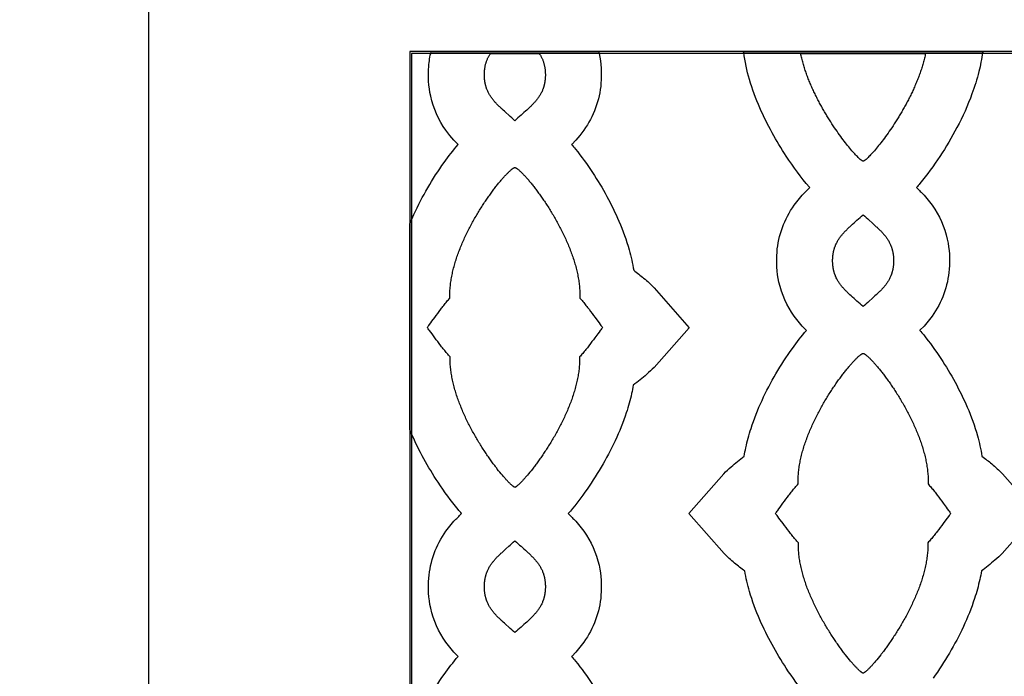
# Model space of a CAD drawing. Extents: x -522 to 490, y -765 to 755.
# Tile 6 of 10: x -327 to -24, y 187 to 389. Entities that reach past the tile are written whole.
import ezdxf

# ---------------------------------------------------------------- set-up
doc = ezdxf.new("R2010")
doc.units = 0
doc.layers.add('Nível_Padrão', color=1, linetype='CONTINUOUS')

msp = doc.modelspace()

# ---------------------------------------------------------------- linework, layer by layer
at = {"layer": 'Nível_Padrão'}
for points in [[(287.48, -415.45), (287.48, 415.45), (323.86, 451.83, 0.414214), (323.86, 468.09), (295.31, 496.64, 0.414214), (279.04, 496.64), (242.37, 459.97), (-242.37, 459.97), (-279.04, 496.64, 0.414214), (-295.31, 496.64), (-323.86, 468.09, 0.414214), (-323.86, 451.83), (-287.48, 415.45), (-287.48, -415.45)], [(-205.74, 171.35, -0.046542), (-196.39, 187.37, -0.021976), (-192.08, 192.93), (-192.11, 192.95), (-193.35, 194.25), (-194.63, 195.75), (-195.84, 197.33, -0.10174), (-200.53, 207.83, -0.073786), (-201.12, 217.06, -0.136917), (-195.84, 231.53), (-194.63, 233.12), (-193.35, 234.61, -0.018552), (-191.01, 236.98, -0.010911), (-192.11, 238.27, -0.026422), (-198.26, 246.65, -0.042848), (-206.41, 261.53, -0.005028), (-206.99, 262.88), (-206.99, 326.4, -0.010058), (-205.74, 329.24, -0.046542), (-196.39, 345.26, -0.021976), (-192.08, 350.82), (-192.11, 350.85), (-193.35, 352.15), (-194.63, 353.64), (-195.84, 355.22, -0.10174), (-200.53, 365.73, -0.073786), (-201.12, 374.96, -0.039965), (-200.4, 379.47), (-148.76, 379.47, -0.004939), (-148.63, 378.92, -0.073786), (-148.04, 369.69, -0.136917), (-153.32, 355.22), (-154.53, 353.64), (-155.81, 352.15), (-157.05, 350.85), (-157.08, 350.82, -0.010994), (-155.91, 349.41, -0.023432), (-150.64, 342.15, -0.044194), (-142.5, 327.16, -0.032601), (-139.35, 318.32, -0.029067), (-137.94, 312.04, -0.009086), (-134.89, 309.63, -0.028841), (-131.64, 306.62), (-120.87, 294.32), (-131.69, 282.07, -0.022597), (-133.94, 279.95, -0.016332), (-138.09, 276.62, -0.015153), (-138.61, 274, -0.024314), (-140.24, 268.1, -0.029795), (-143.68, 259.46, -0.044806), (-153.01, 243.57, -0.025143), (-158.15, 236.98, -0.018552), (-155.81, 234.61), (-154.53, 233.12), (-153.32, 231.53, -0.10174), (-148.63, 221.03, -0.073786), (-148.04, 211.8, -0.136917), (-153.32, 197.33), (-154.53, 195.75), (-155.81, 194.25), (-157.05, 192.95), (-157.08, 192.93, -0.010994), (-155.91, 191.52, -0.023432), (-150.64, 184.26, -0.044194)], [(-84.76, 180.93, -0.026422), (-90.91, 189.31, -0.042848), (-99.06, 204.2, -0.032174), (-102.26, 212.99, -0.029044), (-103.72, 219.29, -0.009153), (-106.84, 221.73, -0.028832), (-110.11, 224.73), (-120.94, 236.98), (-110.17, 249.28, -0.022613), (-107.94, 251.41, -0.016223), (-103.87, 254.71, -0.0151), (-103.38, 257.3, -0.024526), (-101.79, 263.22, -0.030257), (-98.39, 271.9, -0.046542), (-89.04, 287.92, -0.021976), (-84.73, 293.48), (-84.76, 293.51), (-86, 294.81), (-87.28, 296.3), (-88.49, 297.89, -0.10174), (-93.18, 308.39, -0.073786), (-93.77, 317.62, -0.136917), (-88.49, 332.09), (-87.28, 333.67), (-86, 335.17, -0.018043), (-83.67, 337.53), (-83.79, 337.68, -0.031343), (-90.91, 347.2, -0.042848), (-99.06, 362.09, -0.032174), (-102.26, 370.89, -0.038276), (-104.03, 379.22), (-104.32, 379.47), (-104.32, 379.47), (-30.05, 379.47), (-30.43, 379.22, -0.028316), (-31.54, 373.34, -0.027703), (-33.67, 366.41, -0.033313), (-38.3, 356.05, -0.050126), (-49.7, 338.83, -0.008414), (-50.79, 337.53, -0.018006), (-48.46, 335.17), (-47.18, 333.67), (-45.97, 332.09, -0.10174), (-41.28, 321.58, -0.073786), (-40.69, 312.36, -0.136917), (-45.97, 297.89), (-47.18, 296.3), (-48.46, 294.81), (-49.7, 293.51), (-49.73, 293.48, -0.010994), (-48.56, 292.07, -0.023432), (-43.29, 284.81, -0.044194), (-35.15, 269.82, -0.032601), (-32, 260.98, -0.029067), (-30.59, 254.71, -0.009086), (-27.54, 252.29, -0.028841), (-24.29, 249.28), (-13.52, 236.98), (-24.34, 224.73, -0.022597), (-26.59, 222.61, -0.016332), (-30.74, 219.29, -0.015153), (-31.26, 216.66, -0.024314), (-32.89, 210.76, -0.029795), (-36.33, 202.12, -0.044806), (-45.65, 186.23, -0.025143)]]:
    msp.add_lwpolyline(points, format="xyb", dxfattribs=at)
for points in [[(-206.99, -379.47), (206.99, -379.47), (206.99, 379.47), (-206.99, 379.47), (-206.99, -379.47)], [(-206.41, -378.9), (206.41, -378.9), (206.41, 378.9), (-206.41, 378.9), (-206.41, -378.9)], [(-182.1, 378.9), (-167.06, 378.9), (-166.95, 378.73), (-166.84, 378.55), (-166.73, 378.38), (-166.63, 378.21), (-166.53, 378.03), (-166.44, 377.85), (-166.35, 377.67), (-166.26, 377.49), (-166.17, 377.3), (-166.09, 377.12), (-166.01, 376.93), (-165.94, 376.74), (-165.87, 376.54), (-165.8, 376.35), (-165.73, 376.15), (-165.67, 375.95), (-165.62, 375.75), (-165.56, 375.54), (-165.51, 375.33), (-165.46, 375.12), (-165.42, 374.91), (-165.38, 374.69), (-165.34, 374.47), (-165.31, 374.24), (-165.28, 374.02), (-165.26, 373.78), (-165.24, 373.55), (-165.22, 373.31), (-165.2, 373.07), (-165.2, 372.83), (-165.19, 372.58), (-165.19, 372.33), (-165.19, 372.17), (-165.19, 372.01), (-165.19, 371.85), (-165.2, 371.7), (-165.21, 371.55), (-165.21, 371.4), (-165.22, 371.25), (-165.24, 371.1), (-165.25, 370.95), (-165.26, 370.81), (-165.28, 370.66), (-165.3, 370.52), (-165.31, 370.38), (-165.33, 370.24), (-165.36, 370.1), (-165.38, 369.96), (-165.4, 369.83), (-165.43, 369.69), (-165.45, 369.56), (-165.48, 369.43), (-165.51, 369.3), (-165.54, 369.17), (-165.58, 369.04), (-165.61, 368.91), (-165.64, 368.78), (-165.68, 368.66), (-165.72, 368.53), (-165.76, 368.41), (-165.8, 368.29), (-165.84, 368.16), (-165.88, 368.04), (-165.93, 367.92), (-166.02, 367.69), (-166.11, 367.45), (-166.21, 367.23), (-166.32, 367), (-166.43, 366.78), (-166.55, 366.56), (-166.67, 366.34), (-166.79, 366.13), (-166.92, 365.92), (-167.05, 365.71), (-167.19, 365.5), (-167.33, 365.3), (-167.48, 365.1), (-167.63, 364.9), (-167.78, 364.7), (-167.94, 364.5), (-168.1, 364.3), (-168.26, 364.11), (-168.43, 363.92), (-168.61, 363.73), (-168.78, 363.53), (-168.96, 363.34), (-169.14, 363.15), (-169.33, 362.97), (-169.52, 362.78), (-169.71, 362.59), (-169.9, 362.4), (-170.1, 362.21), (-170.3, 362.02), (-170.51, 361.83), (-170.92, 361.45), (-171.35, 361.06), (-171.79, 360.67), (-172.69, 359.87), (-173.15, 359.46), (-173.62, 359.04), (-174.1, 358.6), (-174.58, 358.16), (-175.06, 358.6), (-175.54, 359.04), (-176.01, 359.46), (-176.47, 359.87), (-177.37, 360.67), (-177.81, 361.06), (-178.24, 361.45), (-178.65, 361.83), (-178.86, 362.02), (-179.06, 362.21), (-179.25, 362.4), (-179.45, 362.59), (-179.64, 362.78), (-179.83, 362.97), (-180.02, 363.15), (-180.2, 363.34), (-180.38, 363.53), (-180.55, 363.73), (-180.73, 363.92), (-180.9, 364.11), (-181.06, 364.3), (-181.22, 364.5), (-181.38, 364.7), (-181.53, 364.9), (-181.68, 365.1), (-181.83, 365.3), (-181.97, 365.5), (-182.11, 365.71), (-182.24, 365.92), (-182.37, 366.13), (-182.49, 366.34), (-182.61, 366.56), (-182.73, 366.78), (-182.84, 367), (-182.94, 367.23), (-183.05, 367.45), (-183.14, 367.69), (-183.23, 367.92), (-183.28, 368.04), (-183.32, 368.16), (-183.36, 368.29), (-183.4, 368.41), (-183.44, 368.53), (-183.48, 368.66), (-183.52, 368.78), (-183.55, 368.91), (-183.58, 369.04), (-183.62, 369.17), (-183.65, 369.3), (-183.68, 369.43), (-183.7, 369.56), (-183.73, 369.69), (-183.76, 369.83), (-183.78, 369.96), (-183.8, 370.1), (-183.83, 370.24), (-183.85, 370.38), (-183.86, 370.52), (-183.88, 370.66), (-183.9, 370.81), (-183.91, 370.95), (-183.92, 371.1), (-183.94, 371.25), (-183.94, 371.4), (-183.95, 371.55), (-183.96, 371.7), (-183.97, 371.85), (-183.97, 372.01), (-183.97, 372.17), (-183.97, 372.33), (-183.97, 372.58), (-183.96, 372.83), (-183.95, 373.08), (-183.94, 373.32), (-183.92, 373.56), (-183.9, 373.8), (-183.88, 374.03), (-183.85, 374.26), (-183.81, 374.49), (-183.78, 374.71), (-183.74, 374.93), (-183.69, 375.14), (-183.65, 375.35), (-183.59, 375.56), (-183.54, 375.77), (-183.48, 375.97), (-183.42, 376.18), (-183.35, 376.37), (-183.29, 376.57), (-183.21, 376.76), (-183.14, 376.95), (-183.06, 377.14), (-182.98, 377.32), (-182.89, 377.51), (-182.81, 377.69), (-182.72, 377.87), (-182.62, 378.04), (-182.52, 378.22), (-182.42, 378.39), (-182.32, 378.56), (-182.21, 378.73), (-182.1, 378.9)], [(-86.48, 378.9), (-47.98, 378.9), (-48.06, 378.53), (-48.14, 378.15), (-48.22, 377.78), (-48.31, 377.41), (-48.41, 377.04), (-48.5, 376.67), (-48.61, 376.29), (-48.71, 375.92), (-48.82, 375.55), (-48.93, 375.18), (-49.04, 374.8), (-49.16, 374.43), (-49.28, 374.06), (-49.4, 373.69), (-49.53, 373.32), (-49.66, 372.95), (-49.79, 372.58), (-49.92, 372.21), (-50.06, 371.84), (-50.2, 371.47), (-50.34, 371.1), (-50.49, 370.74), (-50.63, 370.37), (-50.78, 370.01), (-50.94, 369.64), (-51.09, 369.28), (-51.25, 368.91), (-51.41, 368.55), (-51.57, 368.19), (-51.73, 367.83), (-51.9, 367.47), (-52.06, 367.12), (-52.23, 366.76), (-52.4, 366.41), (-52.57, 366.05), (-52.75, 365.7), (-52.92, 365.35), (-53.1, 365), (-53.28, 364.65), (-53.46, 364.31), (-53.64, 363.96), (-53.82, 363.62), (-54, 363.28), (-54.19, 362.94), (-54.37, 362.6), (-54.56, 362.26), (-54.75, 361.93), (-54.94, 361.6), (-55.13, 361.27), (-55.32, 360.94), (-55.51, 360.61), (-55.7, 360.29), (-55.89, 359.97), (-56.08, 359.65), (-56.27, 359.33), (-56.47, 359.02), (-56.66, 358.71), (-56.85, 358.4), (-57.24, 357.79), (-57.63, 357.18), (-58.02, 356.59), (-58.4, 356.01), (-58.79, 355.44), (-59.17, 354.89), (-59.56, 354.34), (-59.93, 353.81), (-60.31, 353.29), (-60.68, 352.79), (-61.05, 352.3), (-61.41, 351.82), (-61.77, 351.36), (-62.12, 350.91), (-62.46, 350.47), (-62.8, 350.06), (-63.13, 349.66), (-63.45, 349.27), (-63.77, 348.91), (-64.07, 348.56), (-64.37, 348.22), (-64.65, 347.91), (-64.93, 347.61), (-65.19, 347.34), (-65.44, 347.08), (-65.69, 346.84), (-65.91, 346.62), (-66.02, 346.52), (-66.13, 346.42), (-66.23, 346.33), (-66.33, 346.24), (-66.43, 346.16), (-66.52, 346.09), (-66.61, 346.02), (-66.69, 345.95), (-66.77, 345.89), (-66.85, 345.84), (-66.92, 345.79), (-66.99, 345.75), (-67.06, 345.71), (-67.12, 345.68), (-67.18, 345.66), (-67.23, 345.64), (-67.28, 345.66), (-67.34, 345.68), (-67.4, 345.71), (-67.47, 345.75), (-67.54, 345.79), (-67.61, 345.84), (-67.69, 345.89), (-67.77, 345.95), (-67.85, 346.02), (-67.94, 346.09), (-68.03, 346.16), (-68.13, 346.24), (-68.23, 346.33), (-68.33, 346.42), (-68.44, 346.52), (-68.55, 346.62), (-68.77, 346.84), (-69.01, 347.08), (-69.27, 347.34), (-69.53, 347.61), (-69.81, 347.91), (-70.09, 348.22), (-70.39, 348.56), (-70.69, 348.91), (-71.01, 349.27), (-71.33, 349.66), (-71.66, 350.06), (-72, 350.47), (-72.34, 350.91), (-72.69, 351.36), (-73.05, 351.82), (-73.41, 352.3), (-73.78, 352.79), (-74.15, 353.29), (-74.52, 353.81), (-74.9, 354.34), (-75.28, 354.89), (-75.67, 355.44), (-76.05, 356.01), (-76.44, 356.59), (-76.83, 357.18), (-77.22, 357.79), (-77.6, 358.4), (-77.8, 358.71), (-77.99, 359.02), (-78.18, 359.33), (-78.38, 359.65), (-78.57, 359.97), (-78.76, 360.29), (-78.95, 360.61), (-79.14, 360.94), (-79.33, 361.27), (-79.52, 361.6), (-79.71, 361.93), (-79.9, 362.26), (-80.09, 362.6), (-80.27, 362.94), (-80.46, 363.28), (-80.64, 363.62), (-80.82, 363.96), (-81, 364.31), (-81.18, 364.65), (-81.36, 365), (-81.54, 365.35), (-81.71, 365.7), (-81.89, 366.05), (-82.06, 366.41), (-82.23, 366.76), (-82.4, 367.12), (-82.56, 367.47), (-82.73, 367.83), (-82.89, 368.19), (-83.05, 368.55), (-83.21, 368.91), (-83.37, 369.28), (-83.52, 369.64), (-83.67, 370.01), (-83.82, 370.37), (-83.97, 370.74), (-84.12, 371.1), (-84.26, 371.47), (-84.4, 371.84), (-84.54, 372.21), (-84.67, 372.58), (-84.8, 372.95), (-84.93, 373.32), (-85.06, 373.69), (-85.18, 374.06), (-85.3, 374.43), (-85.42, 374.8), (-85.53, 375.18), (-85.64, 375.55), (-85.75, 375.92), (-85.85, 376.29), (-85.95, 376.67), (-86.05, 377.04), (-86.14, 377.41), (-86.23, 377.78), (-86.32, 378.15), (-86.4, 378.53), (-86.48, 378.9)], [(-174.58, 343.75), (-174.51, 343.72), (-174.43, 343.69), (-174.35, 343.65), (-174.26, 343.61), (-174.17, 343.55), (-174.08, 343.49), (-173.97, 343.43), (-173.87, 343.35), (-173.76, 343.27), (-173.64, 343.18), (-173.52, 343.08), (-173.4, 342.98), (-173.27, 342.87), (-173.14, 342.75), (-173, 342.63), (-172.86, 342.49), (-172.71, 342.36), (-172.56, 342.21), (-172.41, 342.06), (-172.26, 341.91), (-172.1, 341.74), (-171.93, 341.57), (-171.77, 341.4), (-171.6, 341.22), (-171.43, 341.03), (-171.25, 340.84), (-171.07, 340.64), (-170.89, 340.43), (-170.71, 340.22), (-170.52, 340.01), (-170.33, 339.79), (-170.14, 339.56), (-169.95, 339.33), (-169.75, 339.09), (-169.55, 338.85), (-169.35, 338.6), (-169.15, 338.34), (-168.94, 338.09), (-168.74, 337.82), (-168.53, 337.55), (-168.32, 337.28), (-168.11, 337), (-167.89, 336.72), (-167.68, 336.43), (-167.46, 336.14), (-167.25, 335.85), (-167.03, 335.55), (-166.81, 335.24), (-166.59, 334.93), (-166.37, 334.62), (-166.15, 334.3), (-165.93, 333.98), (-165.71, 333.66), (-165.48, 333.33), (-165.26, 332.99), (-165.04, 332.66), (-164.82, 332.32), (-164.59, 331.97), (-164.37, 331.63), (-164.15, 331.28), (-163.92, 330.92), (-163.7, 330.56), (-163.48, 330.2), (-163.26, 329.84), (-163.04, 329.47), (-162.82, 329.1), (-162.6, 328.73), (-162.38, 328.36), (-162.16, 327.98), (-161.95, 327.6), (-161.73, 327.22), (-161.52, 326.83), (-161.31, 326.44), (-161.1, 326.05), (-160.89, 325.66), (-160.68, 325.26), (-160.47, 324.87), (-160.27, 324.47), (-160.07, 324.06), (-159.87, 323.66), (-159.67, 323.26), (-159.48, 322.85), (-159.28, 322.44), (-159.09, 322.03), (-158.9, 321.62), (-158.72, 321.2), (-158.54, 320.79), (-158.36, 320.37), (-158.18, 319.96), (-158.01, 319.54), (-157.83, 319.12), (-157.67, 318.7), (-157.5, 318.27), (-157.34, 317.85), (-157.18, 317.43), (-157.03, 317), (-156.88, 316.58), (-156.73, 316.15), (-156.59, 315.73), (-156.45, 315.3), (-156.32, 314.87), (-156.19, 314.44), (-156.06, 314.02), (-155.94, 313.59), (-155.82, 313.16), (-155.71, 312.73), (-155.6, 312.3), (-155.49, 311.88), (-155.39, 311.45), (-155.3, 311.02), (-155.21, 310.59), (-155.13, 310.17), (-155.05, 309.74), (-154.97, 309.32), (-154.9, 308.89), (-154.84, 308.47), (-154.78, 308.04), (-154.73, 307.62), (-154.69, 307.2), (-154.65, 306.78), (-154.61, 306.36), (-154.58, 305.94), (-154.57, 305.73), (-154.56, 305.52), (-154.55, 305.31), (-154.54, 305.1), (-154.54, 304.9), (-154.54, 304.69), (-154.53, 304.48), (-154.53, 304.28), (-154.53, 304.07), (-154.53, 303.87), (-154.54, 303.66), (-154.54, 303.45), (-154.31, 303.2), (-154.08, 302.93), (-153.85, 302.66), (-153.61, 302.38), (-153.37, 302.1), (-153.13, 301.81), (-152.9, 301.51), (-152.66, 301.21), (-152.42, 300.91), (-152.18, 300.6), (-151.95, 300.3), (-151.71, 299.99), (-151.24, 299.36), (-150.78, 298.74), (-150.32, 298.12), (-149.88, 297.51), (-149.03, 296.35), (-148.63, 295.8), (-148.24, 295.29), (-148.06, 295.05), (-147.88, 294.81), (-147.7, 294.59), (-147.54, 294.37), (-147.71, 294.16), (-147.88, 293.94), (-148.06, 293.7), (-148.25, 293.46), (-148.64, 292.94), (-149.05, 292.4), (-149.91, 291.24), (-150.36, 290.63), (-150.82, 290.02), (-151.28, 289.4), (-151.76, 288.77), (-152, 288.46), (-152.24, 288.16), (-152.48, 287.85), (-152.72, 287.55), (-152.96, 287.25), (-153.2, 286.96), (-153.44, 286.67), (-153.68, 286.38), (-153.92, 286.11), (-154.15, 285.84), (-154.39, 285.57), (-154.62, 285.32), (-154.62, 285.11), (-154.62, 284.91), (-154.62, 284.7), (-154.62, 284.5), (-154.62, 284.29), (-154.62, 284.08), (-154.63, 283.88), (-154.64, 283.67), (-154.65, 283.46), (-154.66, 283.25), (-154.67, 283.04), (-154.68, 282.83), (-154.72, 282.42), (-154.75, 282), (-154.8, 281.58), (-154.85, 281.15), (-154.9, 280.73), (-154.96, 280.31), (-155.03, 279.88), (-155.1, 279.46), (-155.18, 279.03), (-155.26, 278.61), (-155.35, 278.18), (-155.44, 277.75), (-155.54, 277.33), (-155.64, 276.9), (-155.75, 276.47), (-155.86, 276.04), (-155.98, 275.62), (-156.1, 275.19), (-156.23, 274.76), (-156.36, 274.33), (-156.49, 273.91), (-156.63, 273.48), (-156.77, 273.05), (-156.92, 272.63), (-157.07, 272.2), (-157.22, 271.78), (-157.38, 271.35), (-157.54, 270.93), (-157.7, 270.51), (-157.87, 270.08), (-158.04, 269.66), (-158.21, 269.24), (-158.39, 268.83), (-158.57, 268.41), (-158.75, 267.99), (-158.94, 267.58), (-159.13, 267.17), (-159.32, 266.75), (-159.51, 266.35), (-159.7, 265.94), (-159.9, 265.53), (-160.1, 265.13), (-160.3, 264.72), (-160.51, 264.32), (-160.71, 263.92), (-160.92, 263.53), (-161.13, 263.13), (-161.34, 262.74), (-161.55, 262.35), (-161.77, 261.96), (-161.98, 261.58), (-162.2, 261.19), (-162.41, 260.81), (-162.63, 260.44), (-162.85, 260.06), (-163.07, 259.69), (-163.29, 259.32), (-163.51, 258.96), (-163.74, 258.59), (-163.96, 258.23), (-164.18, 257.88), (-164.4, 257.52), (-164.63, 257.17), (-164.85, 256.83), (-165.07, 256.48), (-165.3, 256.14), (-165.52, 255.81), (-165.74, 255.48), (-165.96, 255.15), (-166.18, 254.82), (-166.4, 254.5), (-166.62, 254.19), (-166.84, 253.87), (-167.06, 253.57), (-167.28, 253.26), (-167.5, 252.96), (-167.71, 252.67), (-167.92, 252.38), (-168.14, 252.09), (-168.35, 251.81), (-168.56, 251.53), (-168.76, 251.26), (-168.97, 250.99), (-169.17, 250.73), (-169.58, 250.22), (-169.97, 249.73), (-170.35, 249.26), (-170.73, 248.81), (-171.09, 248.38), (-171.26, 248.18), (-171.44, 247.98), (-171.61, 247.79), (-171.78, 247.6), (-171.94, 247.42), (-172.1, 247.25), (-172.26, 247.08), (-172.41, 246.92), (-172.56, 246.76), (-172.71, 246.61), (-172.85, 246.47), (-172.99, 246.33), (-173.12, 246.2), (-173.25, 246.08), (-173.38, 245.96), (-173.5, 245.85), (-173.62, 245.74), (-173.73, 245.65), (-173.84, 245.56), (-173.94, 245.48), (-174.04, 245.4), (-174.13, 245.33), (-174.22, 245.27), (-174.3, 245.22), (-174.38, 245.17), (-174.45, 245.14), (-174.52, 245.11), (-174.58, 245.08), (-174.64, 245.11), (-174.71, 245.14), (-174.78, 245.17), (-174.86, 245.22), (-174.94, 245.27), (-175.03, 245.33), (-175.12, 245.4), (-175.22, 245.48), (-175.32, 245.56), (-175.43, 245.65), (-175.54, 245.74), (-175.66, 245.85), (-175.78, 245.96), (-175.91, 246.08), (-176.04, 246.2), (-176.17, 246.33), (-176.31, 246.47), (-176.45, 246.61), (-176.6, 246.76), (-176.75, 246.92), (-176.9, 247.08), (-177.06, 247.25), (-177.22, 247.42), (-177.38, 247.6), (-177.55, 247.79), (-177.72, 247.98), (-177.89, 248.18), (-178.07, 248.38), (-178.43, 248.81), (-178.81, 249.26), (-179.19, 249.73), (-179.58, 250.22), (-179.99, 250.73), (-180.19, 250.99), (-180.4, 251.26), (-180.6, 251.53), (-180.81, 251.81), (-181.02, 252.09), (-181.24, 252.38), (-181.45, 252.67), (-181.66, 252.96), (-181.88, 253.26), (-182.1, 253.57), (-182.32, 253.87), (-182.53, 254.19), (-182.75, 254.5), (-182.98, 254.82), (-183.2, 255.15), (-183.42, 255.48), (-183.64, 255.81), (-183.86, 256.14), (-184.09, 256.48), (-184.31, 256.83), (-184.53, 257.17), (-184.76, 257.52), (-184.98, 257.88), (-185.2, 258.23), (-185.42, 258.59), (-185.65, 258.96), (-185.87, 259.32), (-186.09, 259.69), (-186.31, 260.06), (-186.53, 260.44), (-186.75, 260.81), (-186.96, 261.19), (-187.18, 261.58), (-187.39, 261.96), (-187.61, 262.35), (-187.82, 262.74), (-188.03, 263.13), (-188.24, 263.53), (-188.45, 263.92), (-188.65, 264.32), (-188.86, 264.72), (-189.06, 265.13), (-189.26, 265.53), (-189.46, 265.94), (-189.65, 266.35), (-189.84, 266.75), (-190.03, 267.17), (-190.22, 267.58), (-190.41, 267.99), (-190.59, 268.41), (-190.77, 268.83), (-190.95, 269.24), (-191.12, 269.66), (-191.29, 270.08), (-191.46, 270.51), (-191.62, 270.93), (-191.78, 271.35), (-191.94, 271.78), (-192.09, 272.2), (-192.24, 272.63), (-192.39, 273.05), (-192.53, 273.48), (-192.67, 273.91), (-192.8, 274.33), (-192.93, 274.76), (-193.06, 275.19), (-193.18, 275.62), (-193.3, 276.04), (-193.41, 276.47), (-193.52, 276.9), (-193.62, 277.33), (-193.72, 277.75), (-193.81, 278.18), (-193.9, 278.61), (-193.98, 279.03), (-194.06, 279.46), (-194.13, 279.88), (-194.2, 280.31), (-194.26, 280.73), (-194.31, 281.15), (-194.36, 281.58), (-194.41, 282), (-194.44, 282.42), (-194.48, 282.83), (-194.49, 283.04), (-194.5, 283.25), (-194.51, 283.46), (-194.52, 283.67), (-194.53, 283.88), (-194.53, 284.08), (-194.54, 284.29), (-194.54, 284.5), (-194.54, 284.7), (-194.54, 284.91), (-194.54, 285.11), (-194.54, 285.32), (-194.77, 285.57), (-195.01, 285.84), (-195.24, 286.11), (-195.48, 286.38), (-195.72, 286.67), (-195.96, 286.96), (-196.2, 287.25), (-196.44, 287.55), (-196.68, 287.85), (-196.92, 288.16), (-197.16, 288.46), (-197.4, 288.77), (-197.88, 289.4), (-198.34, 290.02), (-198.8, 290.63), (-199.25, 291.24), (-200.11, 292.4), (-200.52, 292.94), (-200.91, 293.46), (-201.1, 293.7), (-201.28, 293.94), (-201.45, 294.16), (-201.62, 294.37), (-201.45, 294.59), (-201.28, 294.81), (-201.1, 295.05), (-200.92, 295.29), (-200.53, 295.8), (-200.13, 296.35), (-199.28, 297.51), (-198.84, 298.12), (-198.38, 298.74), (-197.92, 299.36), (-197.45, 299.99), (-197.21, 300.3), (-196.98, 300.6), (-196.74, 300.91), (-196.5, 301.21), (-196.26, 301.51), (-196.02, 301.81), (-195.79, 302.1), (-195.55, 302.38), (-195.31, 302.66), (-195.08, 302.93), (-194.85, 303.2), (-194.61, 303.45), (-194.62, 303.66), (-194.62, 303.87), (-194.63, 304.07), (-194.63, 304.28), (-194.63, 304.48), (-194.62, 304.69), (-194.62, 304.9), (-194.61, 305.1), (-194.61, 305.31), (-194.6, 305.52), (-194.59, 305.73), (-194.58, 305.94), (-194.55, 306.36), (-194.51, 306.78), (-194.47, 307.2), (-194.43, 307.62), (-194.38, 308.04), (-194.32, 308.47), (-194.26, 308.89), (-194.19, 309.32), (-194.11, 309.74), (-194.03, 310.17), (-193.95, 310.59), (-193.86, 311.02), (-193.77, 311.45), (-193.67, 311.88), (-193.56, 312.3), (-193.45, 312.73), (-193.34, 313.16), (-193.22, 313.59), (-193.1, 314.02), (-192.97, 314.44), (-192.84, 314.87), (-192.71, 315.3), (-192.57, 315.73), (-192.43, 316.15), (-192.28, 316.58), (-192.13, 317), (-191.98, 317.43), (-191.82, 317.85), (-191.66, 318.27), (-191.49, 318.7), (-191.33, 319.12), (-191.15, 319.54), (-190.98, 319.96), (-190.8, 320.37), (-190.62, 320.79), (-190.44, 321.2), (-190.26, 321.62), (-190.07, 322.03), (-189.88, 322.44), (-189.68, 322.85), (-189.49, 323.26), (-189.29, 323.66), (-189.09, 324.06), (-188.89, 324.47), (-188.69, 324.87), (-188.48, 325.26), (-188.27, 325.66), (-188.06, 326.05), (-187.85, 326.44), (-187.64, 326.83), (-187.43, 327.22), (-187.21, 327.6), (-187, 327.98), (-186.78, 328.36), (-186.56, 328.73), (-186.34, 329.1), (-186.12, 329.47), (-185.9, 329.84), (-185.68, 330.2), (-185.46, 330.56), (-185.24, 330.92), (-185.01, 331.28), (-184.79, 331.63), (-184.57, 331.97), (-184.34, 332.32), (-184.12, 332.66), (-183.9, 332.99), (-183.68, 333.33), (-183.45, 333.66), (-183.23, 333.98), (-183.01, 334.3), (-182.79, 334.62), (-182.57, 334.93), (-182.35, 335.24), (-182.13, 335.55), (-181.91, 335.85), (-181.7, 336.14), (-181.48, 336.43), (-181.27, 336.72), (-181.05, 337), (-180.84, 337.28), (-180.63, 337.55), (-180.42, 337.82), (-180.22, 338.09), (-180.01, 338.34), (-179.81, 338.6), (-179.61, 338.85), (-179.41, 339.09), (-179.21, 339.33), (-179.02, 339.56), (-178.83, 339.79), (-178.64, 340.01), (-178.45, 340.22), (-178.27, 340.43), (-178.09, 340.64), (-177.91, 340.84), (-177.73, 341.03), (-177.56, 341.22), (-177.39, 341.4), (-177.22, 341.57), (-177.06, 341.74), (-176.9, 341.91), (-176.75, 342.06), (-176.59, 342.21), (-176.45, 342.36), (-176.3, 342.49), (-176.16, 342.63), (-176.02, 342.75), (-175.89, 342.87), (-175.76, 342.98), (-175.64, 343.08), (-175.52, 343.18), (-175.4, 343.27), (-175.29, 343.35), (-175.19, 343.43), (-175.08, 343.49), (-174.99, 343.55), (-174.9, 343.61), (-174.81, 343.65), (-174.73, 343.69), (-174.65, 343.72), (-174.58, 343.75)], [(-76.62, 314.99), (-76.62, 315.15), (-76.62, 315.3), (-76.62, 315.46), (-76.61, 315.61), (-76.6, 315.76), (-76.59, 315.91), (-76.58, 316.06), (-76.57, 316.21), (-76.56, 316.36), (-76.55, 316.5), (-76.53, 316.65), (-76.51, 316.79), (-76.5, 316.93), (-76.48, 317.07), (-76.45, 317.21), (-76.43, 317.35), (-76.41, 317.48), (-76.38, 317.62), (-76.35, 317.75), (-76.33, 317.88), (-76.3, 318.02), (-76.27, 318.15), (-76.23, 318.28), (-76.2, 318.4), (-76.16, 318.53), (-76.13, 318.66), (-76.09, 318.78), (-76.05, 318.9), (-76.01, 319.03), (-75.97, 319.15), (-75.93, 319.27), (-75.88, 319.39), (-75.79, 319.62), (-75.7, 319.86), (-75.59, 320.09), (-75.49, 320.31), (-75.38, 320.53), (-75.26, 320.75), (-75.14, 320.97), (-75.02, 321.18), (-74.89, 321.4), (-74.76, 321.6), (-74.62, 321.81), (-74.48, 322.01), (-74.33, 322.22), (-74.18, 322.42), (-74.03, 322.62), (-73.87, 322.81), (-73.71, 323.01), (-73.54, 323.2), (-73.38, 323.39), (-73.2, 323.59), (-73.03, 323.78), (-72.85, 323.97), (-72.67, 324.16), (-72.48, 324.35), (-72.29, 324.54), (-72.1, 324.73), (-71.9, 324.91), (-71.71, 325.1), (-71.51, 325.29), (-71.3, 325.48), (-70.89, 325.86), (-70.46, 326.25), (-70.02, 326.64), (-69.12, 327.44), (-68.66, 327.85), (-68.19, 328.28), (-67.71, 328.71), (-67.23, 329.15), (-66.75, 328.71), (-66.27, 328.28), (-65.8, 327.85), (-65.34, 327.44), (-64.44, 326.64), (-64, 326.25), (-63.57, 325.86), (-63.16, 325.48), (-62.95, 325.29), (-62.75, 325.1), (-62.55, 324.91), (-62.36, 324.73), (-62.17, 324.54), (-61.98, 324.35), (-61.79, 324.16), (-61.61, 323.97), (-61.43, 323.78), (-61.26, 323.59), (-61.08, 323.39), (-60.91, 323.2), (-60.75, 323.01), (-60.59, 322.81), (-60.43, 322.62), (-60.28, 322.42), (-60.13, 322.22), (-59.98, 322.01), (-59.84, 321.81), (-59.7, 321.6), (-59.57, 321.4), (-59.44, 321.18), (-59.32, 320.97), (-59.2, 320.75), (-59.08, 320.53), (-58.97, 320.31), (-58.86, 320.09), (-58.76, 319.86), (-58.67, 319.62), (-58.58, 319.39), (-58.53, 319.27), (-58.49, 319.15), (-58.45, 319.03), (-58.41, 318.9), (-58.37, 318.78), (-58.33, 318.66), (-58.29, 318.53), (-58.26, 318.4), (-58.23, 318.28), (-58.19, 318.15), (-58.16, 318.02), (-58.13, 317.88), (-58.1, 317.75), (-58.08, 317.62), (-58.05, 317.48), (-58.03, 317.35), (-58.01, 317.21), (-57.98, 317.07), (-57.96, 316.93), (-57.95, 316.79), (-57.93, 316.65), (-57.91, 316.5), (-57.9, 316.36), (-57.89, 316.21), (-57.87, 316.06), (-57.86, 315.91), (-57.86, 315.76), (-57.85, 315.61), (-57.84, 315.46), (-57.84, 315.3), (-57.84, 315.15), (-57.84, 314.99), (-57.84, 314.83), (-57.84, 314.67), (-57.84, 314.52), (-57.85, 314.36), (-57.86, 314.21), (-57.86, 314.06), (-57.87, 313.91), (-57.89, 313.76), (-57.9, 313.61), (-57.91, 313.47), (-57.93, 313.33), (-57.95, 313.18), (-57.96, 313.04), (-57.98, 312.9), (-58.01, 312.76), (-58.03, 312.63), (-58.05, 312.49), (-58.08, 312.35), (-58.1, 312.22), (-58.13, 312.09), (-58.16, 311.96), (-58.19, 311.83), (-58.23, 311.7), (-58.26, 311.57), (-58.29, 311.44), (-58.33, 311.32), (-58.37, 311.19), (-58.41, 311.07), (-58.45, 310.95), (-58.49, 310.83), (-58.53, 310.7), (-58.58, 310.59), (-58.67, 310.35), (-58.76, 310.12), (-58.86, 309.89), (-58.97, 309.66), (-59.08, 309.44), (-59.2, 309.22), (-59.32, 309), (-59.44, 308.79), (-59.57, 308.58), (-59.7, 308.37), (-59.84, 308.16), (-59.98, 307.96), (-60.13, 307.76), (-60.28, 307.56), (-60.43, 307.36), (-60.59, 307.16), (-60.75, 306.97), (-60.91, 306.77), (-61.08, 306.58), (-61.26, 306.39), (-61.43, 306.2), (-61.61, 306.01), (-61.79, 305.82), (-61.98, 305.63), (-62.17, 305.44), (-62.36, 305.25), (-62.55, 305.06), (-62.75, 304.87), (-62.95, 304.68), (-63.16, 304.49), (-63.57, 304.11), (-64, 303.72), (-64.44, 303.33), (-65.34, 302.53), (-65.8, 302.12), (-66.27, 301.7), (-66.75, 301.27), (-67.23, 300.82), (-67.71, 301.27), (-68.19, 301.7), (-68.66, 302.12), (-69.12, 302.53), (-70.02, 303.33), (-70.46, 303.72), (-70.89, 304.11), (-71.3, 304.49), (-71.51, 304.68), (-71.71, 304.87), (-71.9, 305.06), (-72.1, 305.25), (-72.29, 305.44), (-72.48, 305.63), (-72.67, 305.82), (-72.85, 306.01), (-73.03, 306.2), (-73.2, 306.39), (-73.38, 306.58), (-73.54, 306.77), (-73.71, 306.97), (-73.87, 307.16), (-74.03, 307.36), (-74.18, 307.56), (-74.33, 307.76), (-74.48, 307.96), (-74.62, 308.16), (-74.76, 308.37), (-74.89, 308.58), (-75.02, 308.79), (-75.14, 309), (-75.26, 309.22), (-75.38, 309.44), (-75.49, 309.66), (-75.59, 309.89), (-75.7, 310.12), (-75.79, 310.35), (-75.88, 310.59), (-75.93, 310.7), (-75.97, 310.83), (-76.01, 310.95), (-76.05, 311.07), (-76.09, 311.19), (-76.13, 311.32), (-76.16, 311.44), (-76.2, 311.57), (-76.23, 311.7), (-76.27, 311.83), (-76.3, 311.96), (-76.33, 312.09), (-76.35, 312.22), (-76.38, 312.35), (-76.41, 312.49), (-76.43, 312.63), (-76.45, 312.76), (-76.48, 312.9), (-76.5, 313.04), (-76.51, 313.18), (-76.53, 313.33), (-76.55, 313.47), (-76.56, 313.61), (-76.57, 313.76), (-76.58, 313.91), (-76.59, 314.06), (-76.6, 314.21), (-76.61, 314.36), (-76.62, 314.52), (-76.62, 314.67), (-76.62, 314.83), (-76.62, 314.99)], [(-67.23, 286.41), (-67.16, 286.39), (-67.08, 286.35), (-67, 286.32), (-66.91, 286.27), (-66.82, 286.22), (-66.73, 286.16), (-66.62, 286.09), (-66.52, 286.01), (-66.41, 285.93), (-66.29, 285.84), (-66.17, 285.74), (-66.05, 285.64), (-65.92, 285.53), (-65.79, 285.41), (-65.65, 285.29), (-65.51, 285.16), (-65.36, 285.02), (-65.21, 284.88), (-65.06, 284.72), (-64.91, 284.57), (-64.75, 284.41), (-64.58, 284.24), (-64.42, 284.06), (-64.25, 283.88), (-64.08, 283.69), (-63.9, 283.5), (-63.72, 283.3), (-63.54, 283.1), (-63.36, 282.89), (-63.17, 282.67), (-62.98, 282.45), (-62.79, 282.22), (-62.6, 281.99), (-62.4, 281.75), (-62.2, 281.51), (-62, 281.26), (-61.8, 281), (-61.59, 280.75), (-61.39, 280.48), (-61.18, 280.21), (-60.97, 279.94), (-60.76, 279.66), (-60.54, 279.38), (-60.33, 279.09), (-60.11, 278.8), (-59.9, 278.51), (-59.68, 278.21), (-59.46, 277.9), (-59.24, 277.59), (-59.02, 277.28), (-58.8, 276.96), (-58.58, 276.64), (-58.36, 276.32), (-58.13, 275.99), (-57.91, 275.65), (-57.69, 275.32), (-57.47, 274.98), (-57.24, 274.63), (-57.02, 274.29), (-56.8, 273.94), (-56.57, 273.58), (-56.35, 273.23), (-56.13, 272.87), (-55.91, 272.5), (-55.69, 272.14), (-55.47, 271.77), (-55.25, 271.39), (-55.03, 271.02), (-54.81, 270.64), (-54.6, 270.26), (-54.38, 269.88), (-54.17, 269.49), (-53.96, 269.1), (-53.75, 268.71), (-53.54, 268.32), (-53.33, 267.92), (-53.12, 267.53), (-52.92, 267.13), (-52.72, 266.73), (-52.52, 266.32), (-52.32, 265.92), (-52.13, 265.51), (-51.93, 265.1), (-51.74, 264.69), (-51.55, 264.28), (-51.37, 263.87), (-51.19, 263.45), (-51.01, 263.03), (-50.83, 262.62), (-50.66, 262.2), (-50.48, 261.78), (-50.32, 261.36), (-50.15, 260.94), (-49.99, 260.51), (-49.83, 260.09), (-49.68, 259.66), (-49.53, 259.24), (-49.38, 258.81), (-49.24, 258.39), (-49.1, 257.96), (-48.97, 257.53), (-48.83, 257.11), (-48.71, 256.68), (-48.59, 256.25), (-48.47, 255.82), (-48.35, 255.39), (-48.25, 254.97), (-48.14, 254.54), (-48.04, 254.11), (-47.95, 253.68), (-47.86, 253.26), (-47.78, 252.83), (-47.7, 252.4), (-47.62, 251.98), (-47.55, 251.55), (-47.49, 251.13), (-47.43, 250.7), (-47.38, 250.28), (-47.34, 249.86), (-47.3, 249.44), (-47.26, 249.02), (-47.23, 248.6), (-47.22, 248.39), (-47.21, 248.18), (-47.2, 247.97), (-47.19, 247.77), (-47.19, 247.56), (-47.18, 247.35), (-47.18, 247.14), (-47.18, 246.94), (-47.18, 246.73), (-47.18, 246.53), (-47.19, 246.32), (-47.19, 246.12), (-46.96, 245.86), (-46.73, 245.6), (-46.49, 245.32), (-46.26, 245.05), (-46.02, 244.76), (-45.78, 244.47), (-45.55, 244.18), (-45.31, 243.88), (-45.07, 243.57), (-44.83, 243.27), (-44.6, 242.96), (-44.36, 242.65), (-43.89, 242.02), (-43.43, 241.4), (-42.97, 240.78), (-42.53, 240.17), (-41.68, 239.01), (-41.28, 238.47), (-40.89, 237.95), (-40.71, 237.71), (-40.53, 237.47), (-40.35, 237.25), (-40.19, 237.03), (-40.36, 236.82), (-40.53, 236.6), (-40.71, 236.36), (-40.9, 236.12), (-41.29, 235.6), (-41.7, 235.06), (-42.56, 233.9), (-43.01, 233.29), (-43.47, 232.68), (-43.93, 232.06), (-44.41, 231.44), (-44.65, 231.13), (-44.89, 230.82), (-45.13, 230.51), (-45.37, 230.21), (-45.61, 229.91), (-45.85, 229.62), (-46.09, 229.33), (-46.33, 229.05), (-46.57, 228.77), (-46.8, 228.5), (-47.04, 228.23), (-47.27, 227.98), (-47.27, 227.77), (-47.27, 227.57), (-47.27, 227.36), (-47.27, 227.16), (-47.27, 226.95), (-47.27, 226.74), (-47.28, 226.54), (-47.29, 226.33), (-47.3, 226.12), (-47.31, 225.91), (-47.32, 225.7), (-47.33, 225.5), (-47.37, 225.08), (-47.4, 224.66), (-47.45, 224.24), (-47.5, 223.82), (-47.55, 223.39), (-47.61, 222.97), (-47.68, 222.54), (-47.75, 222.12), (-47.83, 221.69), (-47.91, 221.27), (-48, 220.84), (-48.09, 220.41), (-48.19, 219.99), (-48.29, 219.56), (-48.4, 219.13), (-48.51, 218.7), (-48.63, 218.28), (-48.75, 217.85), (-48.88, 217.42), (-49.01, 216.99), (-49.14, 216.57), (-49.28, 216.14), (-49.42, 215.71), (-49.57, 215.29), (-49.72, 214.86), (-49.87, 214.44), (-50.03, 214.01), (-50.19, 213.59), (-50.35, 213.17), (-50.52, 212.75), (-50.69, 212.33), (-50.86, 211.91), (-51.04, 211.49), (-51.22, 211.07), (-51.4, 210.66), (-51.59, 210.24), (-51.78, 209.83), (-51.97, 209.42), (-52.16, 209.01), (-52.35, 208.6), (-52.55, 208.19), (-52.75, 207.79), (-52.95, 207.38), (-53.16, 206.98), (-53.36, 206.58), (-53.57, 206.19), (-53.78, 205.79), (-53.99, 205.4), (-54.2, 205.01), (-54.42, 204.62), (-54.63, 204.24), (-54.85, 203.86), (-55.06, 203.48), (-55.28, 203.1), (-55.5, 202.72), (-55.72, 202.35), (-55.94, 201.98), (-56.16, 201.62), (-56.39, 201.25), (-56.61, 200.89), (-56.83, 200.54), (-57.05, 200.18), (-57.28, 199.83), (-57.5, 199.49), (-57.72, 199.15), (-57.95, 198.81), (-58.17, 198.47), (-58.39, 198.14), (-58.61, 197.81), (-58.83, 197.49), (-59.05, 197.16), (-59.27, 196.85), (-59.49, 196.54), (-59.71, 196.23), (-59.93, 195.92), (-60.15, 195.62), (-60.36, 195.33), (-60.57, 195.04), (-60.79, 194.75), (-61, 194.47), (-61.21, 194.19), (-61.41, 193.92), (-61.62, 193.65), (-61.82, 193.39), (-62.23, 192.88), (-62.62, 192.39), (-63, 191.92), (-63.38, 191.47), (-63.74, 191.05), (-63.91, 190.84), (-64.09, 190.64), (-64.26, 190.45), (-64.43, 190.26), (-64.59, 190.08), (-64.75, 189.91), (-64.91, 189.74), (-65.06, 189.58), (-65.21, 189.42), (-65.36, 189.27), (-65.5, 189.13), (-65.64, 188.99), (-65.77, 188.86), (-65.9, 188.74), (-66.03, 188.62), (-66.15, 188.51), (-66.27, 188.41), (-66.38, 188.31), (-66.49, 188.22), (-66.59, 188.14), (-66.69, 188.06), (-66.78, 187.99), (-66.87, 187.93), (-66.95, 187.88), (-67.03, 187.84), (-67.1, 187.8), (-67.17, 187.77), (-67.23, 187.74), (-67.29, 187.77), (-67.36, 187.8), (-67.43, 187.84), (-67.51, 187.88), (-67.59, 187.93), (-67.68, 187.99), (-67.77, 188.06), (-67.87, 188.14), (-67.97, 188.22), (-68.08, 188.31), (-68.19, 188.41), (-68.31, 188.51), (-68.43, 188.62), (-68.56, 188.74), (-68.69, 188.86), (-68.82, 188.99), (-68.96, 189.13), (-69.1, 189.27), (-69.25, 189.42), (-69.4, 189.58), (-69.55, 189.74), (-69.71, 189.91), (-69.87, 190.08), (-70.03, 190.26), (-70.2, 190.45), (-70.37, 190.64), (-70.54, 190.84), (-70.72, 191.05), (-71.08, 191.47), (-71.46, 191.92), (-71.84, 192.39), (-72.23, 192.88), (-72.64, 193.39), (-72.84, 193.65), (-73.05, 193.92), (-73.25, 194.19), (-73.46, 194.47), (-73.67, 194.75), (-73.89, 195.04), (-74.1, 195.33), (-74.31, 195.62), (-74.53, 195.92), (-74.75, 196.23), (-74.97, 196.54), (-75.18, 196.85), (-75.4, 197.16), (-75.63, 197.49), (-75.85, 197.81), (-76.07, 198.14), (-76.29, 198.47), (-76.51, 198.81), (-76.74, 199.15), (-76.96, 199.49), (-77.18, 199.83), (-77.41, 200.18), (-77.63, 200.54), (-77.85, 200.89), (-78.07, 201.25), (-78.3, 201.62), (-78.52, 201.98), (-78.74, 202.35), (-78.96, 202.72), (-79.18, 203.1), (-79.39, 203.48), (-79.61, 203.86), (-79.83, 204.24), (-80.04, 204.62), (-80.26, 205.01), (-80.47, 205.4), (-80.68, 205.79), (-80.89, 206.19), (-81.1, 206.58), (-81.3, 206.98), (-81.51, 207.38), (-81.71, 207.79), (-81.91, 208.19), (-82.1, 208.6), (-82.3, 209.01), (-82.49, 209.42), (-82.68, 209.83), (-82.87, 210.24), (-83.06, 210.66), (-83.24, 211.07), (-83.42, 211.49), (-83.6, 211.91), (-83.77, 212.33), (-83.94, 212.75), (-84.11, 213.17), (-84.27, 213.59), (-84.43, 214.01), (-84.59, 214.44), (-84.74, 214.86), (-84.89, 215.29), (-85.04, 215.71), (-85.18, 216.14), (-85.32, 216.57), (-85.45, 216.99), (-85.58, 217.42), (-85.71, 217.85), (-85.83, 218.28), (-85.95, 218.7), (-86.06, 219.13), (-86.17, 219.56), (-86.27, 219.99), (-86.37, 220.41), (-86.46, 220.84), (-86.55, 221.27), (-86.63, 221.69), (-86.71, 222.12), (-86.78, 222.54), (-86.85, 222.97), (-86.91, 223.39), (-86.96, 223.82), (-87.01, 224.24), (-87.06, 224.66), (-87.09, 225.08), (-87.13, 225.5), (-87.14, 225.7), (-87.15, 225.91), (-87.16, 226.12), (-87.17, 226.33), (-87.18, 226.54), (-87.18, 226.74), (-87.19, 226.95), (-87.19, 227.16), (-87.19, 227.36), (-87.19, 227.57), (-87.19, 227.77), (-87.19, 227.98), (-87.42, 228.23), (-87.65, 228.5), (-87.89, 228.77), (-88.13, 229.05), (-88.37, 229.33), (-88.61, 229.62), (-88.85, 229.91), (-89.09, 230.21), (-89.33, 230.51), (-89.57, 230.82), (-89.81, 231.13), (-90.05, 231.44), (-90.52, 232.06), (-90.99, 232.68), (-91.45, 233.29), (-91.9, 233.9), (-92.76, 235.06), (-93.17, 235.6), (-93.56, 236.12), (-93.75, 236.36), (-93.93, 236.6), (-94.1, 236.82), (-94.27, 237.03), (-94.1, 237.25), (-93.93, 237.47), (-93.75, 237.71), (-93.57, 237.95), (-93.18, 238.47), (-92.78, 239.01), (-91.93, 240.17), (-91.49, 240.78), (-91.03, 241.4), (-90.57, 242.02), (-90.1, 242.65), (-89.86, 242.96), (-89.63, 243.27), (-89.39, 243.57), (-89.15, 243.88), (-88.91, 244.18), (-88.67, 244.47), (-88.44, 244.76), (-88.2, 245.05), (-87.96, 245.32), (-87.73, 245.6), (-87.5, 245.86), (-87.26, 246.12), (-87.27, 246.32), (-87.27, 246.53), (-87.28, 246.73), (-87.28, 246.94), (-87.28, 247.14), (-87.27, 247.35), (-87.27, 247.56), (-87.26, 247.77), (-87.26, 247.97), (-87.25, 248.18), (-87.24, 248.39), (-87.23, 248.6), (-87.2, 249.02), (-87.16, 249.44), (-87.12, 249.86), (-87.08, 250.28), (-87.03, 250.7), (-86.97, 251.13), (-86.9, 251.55), (-86.84, 251.98), (-86.76, 252.4), (-86.68, 252.83), (-86.6, 253.26), (-86.51, 253.68), (-86.42, 254.11), (-86.32, 254.54), (-86.21, 254.97), (-86.1, 255.39), (-85.99, 255.82), (-85.87, 256.25), (-85.75, 256.68), (-85.62, 257.11), (-85.49, 257.53), (-85.36, 257.96), (-85.22, 258.39), (-85.08, 258.81), (-84.93, 259.24), (-84.78, 259.66), (-84.63, 260.09), (-84.47, 260.51), (-84.31, 260.94), (-84.14, 261.36), (-83.97, 261.78), (-83.8, 262.2), (-83.63, 262.62), (-83.45, 263.03), (-83.27, 263.45), (-83.09, 263.87), (-82.9, 264.28), (-82.72, 264.69), (-82.53, 265.1), (-82.33, 265.51), (-82.14, 265.92), (-81.94, 266.32), (-81.74, 266.73), (-81.54, 267.13), (-81.33, 267.53), (-81.13, 267.92), (-80.92, 268.32), (-80.71, 268.71), (-80.5, 269.1), (-80.29, 269.49), (-80.08, 269.88), (-79.86, 270.26), (-79.65, 270.64), (-79.43, 271.02), (-79.21, 271.39), (-78.99, 271.77), (-78.77, 272.14), (-78.55, 272.5), (-78.33, 272.87), (-78.11, 273.23), (-77.89, 273.58), (-77.66, 273.94), (-77.44, 274.29), (-77.22, 274.63), (-76.99, 274.98), (-76.77, 275.32), (-76.55, 275.65), (-76.32, 275.99), (-76.1, 276.32), (-75.88, 276.64), (-75.66, 276.96), (-75.44, 277.28), (-75.22, 277.59), (-75, 277.9), (-74.78, 278.21), (-74.56, 278.51), (-74.35, 278.8), (-74.13, 279.09), (-73.92, 279.38), (-73.7, 279.66), (-73.49, 279.94), (-73.28, 280.21), (-73.07, 280.48), (-72.87, 280.75), (-72.66, 281), (-72.46, 281.26), (-72.26, 281.51), (-72.06, 281.75), (-71.86, 281.99), (-71.67, 282.22), (-71.48, 282.45), (-71.29, 282.67), (-71.1, 282.89), (-70.92, 283.1), (-70.74, 283.3), (-70.56, 283.5), (-70.38, 283.69), (-70.21, 283.88), (-70.04, 284.06), (-69.87, 284.24), (-69.71, 284.41), (-69.55, 284.57), (-69.4, 284.72), (-69.24, 284.88), (-69.1, 285.02), (-68.95, 285.16), (-68.81, 285.29), (-68.67, 285.41), (-68.54, 285.53), (-68.41, 285.64), (-68.29, 285.74), (-68.17, 285.84), (-68.05, 285.93), (-67.94, 286.01), (-67.84, 286.09), (-67.73, 286.16), (-67.64, 286.22), (-67.55, 286.27), (-67.46, 286.32), (-67.38, 286.35), (-67.3, 286.39), (-67.23, 286.41)], [(-183.97, 214.43), (-183.97, 214.59), (-183.97, 214.75), (-183.97, 214.9), (-183.96, 215.06), (-183.95, 215.21), (-183.94, 215.36), (-183.94, 215.51), (-183.92, 215.66), (-183.91, 215.8), (-183.9, 215.95), (-183.88, 216.09), (-183.86, 216.24), (-183.85, 216.38), (-183.83, 216.52), (-183.8, 216.66), (-183.78, 216.79), (-183.76, 216.93), (-183.73, 217.06), (-183.7, 217.2), (-183.68, 217.33), (-183.65, 217.46), (-183.62, 217.59), (-183.58, 217.72), (-183.55, 217.85), (-183.52, 217.98), (-183.48, 218.1), (-183.44, 218.23), (-183.4, 218.35), (-183.36, 218.47), (-183.32, 218.59), (-183.28, 218.71), (-183.23, 218.83), (-183.14, 219.07), (-183.05, 219.3), (-182.94, 219.53), (-182.84, 219.76), (-182.73, 219.98), (-182.61, 220.2), (-182.49, 220.42), (-182.37, 220.63), (-182.24, 220.84), (-182.11, 221.05), (-181.97, 221.26), (-181.83, 221.46), (-181.68, 221.66), (-181.53, 221.86), (-181.38, 222.06), (-181.22, 222.26), (-181.06, 222.45), (-180.9, 222.65), (-180.73, 222.84), (-180.55, 223.03), (-180.38, 223.22), (-180.2, 223.41), (-180.02, 223.6), (-179.83, 223.79), (-179.64, 223.98), (-179.45, 224.17), (-179.25, 224.36), (-179.06, 224.55), (-178.86, 224.74), (-178.65, 224.93), (-178.24, 225.31), (-177.81, 225.7), (-177.37, 226.09), (-176.47, 226.89), (-176.01, 227.3), (-175.54, 227.72), (-175.06, 228.15), (-174.58, 228.6), (-174.1, 228.15), (-173.62, 227.72), (-173.15, 227.3), (-172.69, 226.89), (-171.79, 226.09), (-171.35, 225.7), (-170.92, 225.31), (-170.51, 224.93), (-170.3, 224.74), (-170.1, 224.55), (-169.9, 224.36), (-169.71, 224.17), (-169.52, 223.98), (-169.33, 223.79), (-169.14, 223.6), (-168.96, 223.41), (-168.78, 223.22), (-168.61, 223.03), (-168.43, 222.84), (-168.26, 222.65), (-168.1, 222.45), (-167.94, 222.26), (-167.78, 222.06), (-167.63, 221.86), (-167.48, 221.66), (-167.33, 221.46), (-167.19, 221.26), (-167.05, 221.05), (-166.92, 220.84), (-166.79, 220.63), (-166.67, 220.42), (-166.55, 220.2), (-166.43, 219.98), (-166.32, 219.76), (-166.21, 219.53), (-166.11, 219.3), (-166.02, 219.07), (-165.93, 218.83), (-165.88, 218.71), (-165.84, 218.59), (-165.8, 218.47), (-165.76, 218.35), (-165.72, 218.23), (-165.68, 218.1), (-165.64, 217.98), (-165.61, 217.85), (-165.58, 217.72), (-165.54, 217.59), (-165.51, 217.46), (-165.48, 217.33), (-165.45, 217.2), (-165.43, 217.06), (-165.4, 216.93), (-165.38, 216.79), (-165.36, 216.66), (-165.33, 216.52), (-165.31, 216.38), (-165.3, 216.24), (-165.28, 216.09), (-165.26, 215.95), (-165.25, 215.8), (-165.24, 215.66), (-165.22, 215.51), (-165.21, 215.36), (-165.21, 215.21), (-165.2, 215.06), (-165.19, 214.9), (-165.19, 214.75), (-165.19, 214.59), (-165.19, 214.43), (-165.19, 214.27), (-165.19, 214.12), (-165.19, 213.96), (-165.2, 213.81), (-165.21, 213.66), (-165.21, 213.5), (-165.22, 213.35), (-165.24, 213.21), (-165.25, 213.06), (-165.26, 212.91), (-165.28, 212.77), (-165.3, 212.63), (-165.31, 212.49), (-165.33, 212.35), (-165.36, 212.21), (-165.38, 212.07), (-165.4, 211.94), (-165.43, 211.8), (-165.45, 211.67), (-165.48, 211.53), (-165.51, 211.4), (-165.54, 211.27), (-165.58, 211.14), (-165.61, 211.02), (-165.64, 210.89), (-165.68, 210.76), (-165.72, 210.64), (-165.76, 210.51), (-165.8, 210.39), (-165.84, 210.27), (-165.88, 210.15), (-165.93, 210.03), (-166.02, 209.79), (-166.11, 209.56), (-166.21, 209.33), (-166.32, 209.11), (-166.43, 208.88), (-166.55, 208.66), (-166.67, 208.45), (-166.79, 208.23), (-166.92, 208.02), (-167.05, 207.81), (-167.19, 207.61), (-167.33, 207.4), (-167.48, 207.2), (-167.63, 207), (-167.78, 206.8), (-167.94, 206.61), (-168.1, 206.41), (-168.26, 206.22), (-168.43, 206.02), (-168.61, 205.83), (-168.78, 205.64), (-168.96, 205.45), (-169.14, 205.26), (-169.33, 205.07), (-169.52, 204.88), (-169.71, 204.69), (-169.9, 204.5), (-170.1, 204.32), (-170.3, 204.13), (-170.51, 203.94), (-170.92, 203.55), (-171.35, 203.17), (-171.79, 202.78), (-172.69, 201.98), (-173.15, 201.57), (-173.62, 201.14), (-174.1, 200.71), (-174.58, 200.27), (-175.06, 200.71), (-175.54, 201.14), (-176.01, 201.57), (-176.47, 201.98), (-177.37, 202.78), (-177.81, 203.17), (-178.24, 203.55), (-178.65, 203.94), (-178.86, 204.13), (-179.06, 204.32), (-179.25, 204.5), (-179.45, 204.69), (-179.64, 204.88), (-179.83, 205.07), (-180.02, 205.26), (-180.2, 205.45), (-180.38, 205.64), (-180.55, 205.83), (-180.73, 206.02), (-180.9, 206.22), (-181.06, 206.41), (-181.22, 206.61), (-181.38, 206.8), (-181.53, 207), (-181.68, 207.2), (-181.83, 207.4), (-181.97, 207.61), (-182.11, 207.81), (-182.24, 208.02), (-182.37, 208.23), (-182.49, 208.45), (-182.61, 208.66), (-182.73, 208.88), (-182.84, 209.11), (-182.94, 209.33), (-183.05, 209.56), (-183.14, 209.79), (-183.23, 210.03), (-183.28, 210.15), (-183.32, 210.27), (-183.36, 210.39), (-183.4, 210.51), (-183.44, 210.64), (-183.48, 210.76), (-183.52, 210.89), (-183.55, 211.02), (-183.58, 211.14), (-183.62, 211.27), (-183.65, 211.4), (-183.68, 211.53), (-183.7, 211.67), (-183.73, 211.8), (-183.76, 211.94), (-183.78, 212.07), (-183.8, 212.21), (-183.83, 212.35), (-183.85, 212.49), (-183.86, 212.63), (-183.88, 212.77), (-183.9, 212.91), (-183.91, 213.06), (-183.92, 213.21), (-183.94, 213.35), (-183.94, 213.5), (-183.95, 213.66), (-183.96, 213.81), (-183.97, 213.96), (-183.97, 214.12), (-183.97, 214.27), (-183.97, 214.43)]]:
    msp.add_lwpolyline(points, close=True, dxfattribs=at)

doc.saveas('drawing.dxf')
